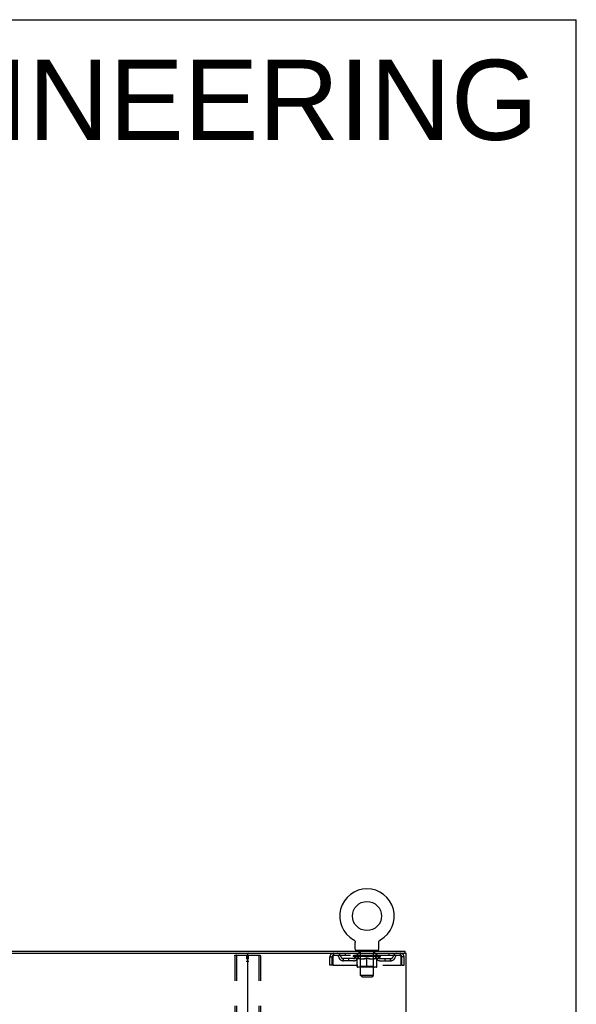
# Model space of a CAD drawing. Header units: inches. Extents: x 0 to 215, y 0 to 139.
# Tile 111 of 111: x 188 to 215, y 92 to 139. Entities that reach past the tile are written whole.
import ezdxf

# ---------------------------------------------------------------- set-up
doc = ezdxf.new("R2010")
doc.units = ezdxf.units.IN
doc.header["$LTSCALE"] = 11.804375
doc.header["$MEASUREMENT"] = 0
doc.linetypes.add('HIDDEN', pattern=[0.2, 0.1, -0.1])
doc.layers.get('0').update_dxf_attribs({"linetype": 'CONTINUOUS'})
for name, color, linetype in [('DEFAULT_2', 8, 'HIDDEN'), ('DIMENSIONS', 7, 'CONTINUOUS'), ('WITNESSMARKS', 7, 'CONTINUOUS')]:
    doc.layers.add(name, color=color, linetype=linetype)
doc.styles.get("Standard").update_dxf_attribs({"font": 'arial.ttf'})

msp = doc.modelspace()

# ---------------------------------------------------------------- linework, layer by layer
at = {"color": 7, "linetype": 'Continuous'}
for p, q in [((0, 138.875), (214.625, 138.875)), ((214.625, 0), (214.625, 138.875)), ((204.093, 95.4), (204.093, 95.4)), ((204.093, 95.4), (204.097, 95.397)), ((204.096, 95.398), (204.094, 95.399)), ((204.097, 95.397), (204.102, 95.395)), ((204.102, 95.395), (204.106, 95.392)), ((204.106, 95.392), (204.11, 95.389)), ((204.11, 95.389), (204.114, 95.386)), ((204.114, 95.386), (204.118, 95.382)), ((204.118, 95.382), (204.121, 95.379)), ((205.335, 95.379), (205.339, 95.382)), ((205.339, 95.382), (205.343, 95.386)), ((205.343, 95.386), (205.347, 95.389)), ((205.347, 95.389), (205.351, 95.392)), ((205.351, 95.392), (205.355, 95.395)), ((205.355, 95.395), (205.359, 95.397)), ((205.355, 95.395), (205.356, 95.395)), ((205.359, 95.397), (205.364, 95.4)), ((205.362, 95.399), (205.361, 95.398)), ((204.121, 95.379), (204.125, 95.375)), ((204.125, 95.375), (204.129, 95.371)), ((204.128, 95.372), (204.132, 95.368)), ((204.135, 95.364), (204.138, 95.36)), ((204.138, 95.36), (204.141, 95.356)), ((204.141, 95.356), (204.144, 95.351)), ((204.144, 95.351), (204.146, 95.347)), ((204.146, 95.347), (204.149, 95.343)), ((204.149, 95.343), (204.151, 95.338)), ((204.151, 95.338), (204.153, 95.333)), ((204.153, 95.333), (204.155, 95.329)), ((204.155, 95.329), (204.157, 95.324)), ((204.157, 95.324), (204.159, 95.319)), ((204.159, 95.319), (204.16, 95.314)), ((204.16, 95.314), (204.162, 95.309)), ((204.162, 95.309), (204.163, 95.304)), ((204.163, 95.305), (204.164, 95.299)), ((204.164, 95.3), (204.164, 95.294)), ((204.164, 95.295), (204.165, 95.289)), ((204.166, 95.279), (204.166, 95.275)), ((204.166, 94.961), (204.166, 95.275)), ((205.291, 95.284), (205.292, 95.289)), ((205.291, 94.961), (205.291, 95.275)), ((205.292, 95.294), (205.293, 95.3)), ((205.292, 95.289), (205.292, 95.295)), ((205.293, 95.299), (205.294, 95.305)), ((205.294, 95.304), (205.295, 95.309)), ((205.295, 95.309), (205.296, 95.314)), ((205.296, 95.314), (205.298, 95.319)), ((205.298, 95.319), (205.299, 95.324)), ((205.299, 95.324), (205.301, 95.329)), ((205.301, 95.329), (205.303, 95.333)), ((205.303, 95.333), (205.305, 95.338)), ((205.305, 95.338), (205.308, 95.343)), ((205.308, 95.343), (205.31, 95.347)), ((205.31, 95.347), (205.313, 95.351)), ((205.313, 95.351), (205.316, 95.356)), ((205.316, 95.356), (205.319, 95.36)), ((205.318, 95.36), (205.322, 95.364)), ((205.322, 95.364), (205.325, 95.368)), ((205.325, 95.368), (205.328, 95.372)), ((205.328, 95.371), (205.332, 95.375)), ((205.332, 95.375), (205.335, 95.379)), ((173.792, 94.758), (199.122, 94.758)), ((204.228, 94.892), (204.228, 94.862)), ((205.228, 94.892), (204.228, 94.892)), ((205.228, 94.892), (205.228, 94.862)), ((206.521, 94.758), (206.492, 94.758)), ((206.53, 94.758), (206.53, 94.862))]:
    msp.add_line(p, q, dxfattribs=at)
at = {"color": 3, "linetype": 'Continuous'}
for p, q in [((166.384, 94.862), (206.53, 94.862)), ((199.082, 94.718), (199.082, 9.006)), ((199.122, 94.758), (206.492, 94.758)), ((206.521, 94.758), (206.582, 94.758)), ((206.582, 8.966), (206.582, 94.758))]:
    msp.add_line(p, q, dxfattribs=at)
at = {"color": 7, "linetype": 'Continuous'}
for points in [[(204.132, 95.368), (204.135, 95.364), (204.138, 95.36)], [(204.165, 95.289), (204.165, 95.284), (204.166, 95.279)], [(205.291, 95.275), (205.291, 95.279), (205.291, 95.284)], [(205.291, 95.275), (205.291, 95.279), (205.291, 95.284)]]:
    msp.add_lwpolyline(points, dxfattribs=at)
msp.add_circle((204.728, 96.52), 0.688, dxfattribs=at)
for centre, radius, start, end in [((204.728, 96.52), 1.288, 299.5053, 240.4947), ((204.235, 94.961), 0.069, 180, 265), ((205.222, 94.961), 0.069, 275, 360), ((199.042, 94.718), 0.04, 0, 90)]:
    msp.add_arc(centre, radius, start, end, dxfattribs=at)
at = {"color": 3, "linetype": 'Continuous'}
msp.add_arc((199.122, 94.718), 0.04, 90, 180, dxfattribs=at)
at = {"layer": 'DEFAULT_2', "color": 8, "linetype": 'HIDDEN'}
for p, q in [((204.093, 95.4), (204.093, 95.4)), ((204.1, 95.395), (204.102, 95.395)), ((205.364, 95.4), (205.364, 95.4)), ((198.478, 94.644), (198.478, 9.079)), ((198.5, 94.674), (199.665, 94.674)), ((198.552, 94.644), (198.552, 9.079)), ((199.613, 94.644), (199.613, 9.079)), ((199.686, 94.644), (199.686, 9.079)), ((202.978, 94.195), (202.978, 94.591)), ((202.978, 94.591), (203.082, 94.591)), ((203.082, 94.195), (203.082, 94.591)), ((203.112, 94.591), (203.112, 94.195)), ((203.145, 94.758), (203.145, 94.654)), ((206.311, 94.654), (203.145, 94.654)), ((203.614, 94.403), (203.614, 94.507)), ((204.097, 94.507), (203.614, 94.507)), ((203.697, 94.758), (203.697, 94.654)), ((203.864, 94.403), (203.864, 94.507)), ((204.095, 94.607), (204.095, 94.654)), ((205.362, 94.607), (204.095, 94.607)), ((204.254, 94.496), (204.095, 94.607)), ((204.105, 94.647), (204.105, 94.654)), ((204.113, 94.644), (204.113, 94.647)), ((204.113, 94.644), (205.343, 94.644)), ((204.122, 94.644), (204.122, 94.647)), ((204.123, 94.644), (204.123, 94.647)), ((204.133, 94.647), (204.133, 94.654)), ((204.149, 94.644), (204.149, 94.647)), ((204.151, 94.644), (204.151, 94.647)), ((204.18, 94.647), (204.18, 94.654)), ((204.194, 94.644), (204.194, 94.647)), ((204.197, 94.644), (204.197, 94.647)), ((204.401, 94.647), (204.2, 94.647)), ((204.243, 94.647), (204.243, 94.654)), ((204.245, 94.644), (204.245, 94.647)), ((204.245, 94.644), (204.245, 94.647)), ((204.248, 94.644), (204.248, 94.647)), ((204.254, 94.496), (204.265, 94.496)), ((204.255, 94.644), (204.255, 94.647)), ((204.256, 94.644), (204.256, 94.647)), ((204.259, 94.644), (204.259, 94.647)), ((204.262, 94.644), (204.262, 94.648)), ((204.265, 94.133), (204.265, 94.539)), ((204.267, 94.644), (204.267, 94.647)), ((204.281, 94.644), (204.281, 94.647)), ((204.291, 94.654), (204.291, 94.758)), ((204.299, 94.644), (204.299, 94.65)), ((204.299, 94.644), (204.299, 94.647)), ((204.32, 94.644), (204.32, 94.647)), ((204.32, 94.644), (204.32, 94.647)), ((204.321, 94.647), (204.321, 94.654)), ((204.325, 94.892), (204.325, 94.862)), ((204.331, 94.644), (204.331, 94.647)), ((204.335, 94.644), (204.335, 94.647)), ((204.344, 94.644), (204.344, 94.647)), ((204.356, 94.644), (204.356, 94.651)), ((204.363, 94.802), (204.363, 94.882)), ((204.371, 94.644), (204.371, 94.647)), ((204.433, 94.792), (204.373, 94.792)), ((204.374, 94.644), (204.374, 94.647)), ((204.401, 94.644), (204.401, 94.647)), ((204.468, 94.647), (204.406, 94.647)), ((204.407, 94.496), (204.587, 94.496)), ((204.412, 94.647), (204.412, 94.654)), ((204.416, 94.135), (204.416, 94.604)), ((204.418, 94.644), (204.418, 94.647)), ((204.423, 94.644), (204.423, 94.647)), ((204.428, 93.711), (204.428, 94.782)), ((204.429, 94.644), (204.429, 94.652)), ((204.433, 94.644), (204.433, 94.647)), ((204.444, 94.644), (204.444, 94.647)), ((204.468, 94.644), (204.468, 94.647)), ((204.543, 94.647), (204.484, 94.647)), ((204.504, 94.644), (204.504, 94.647)), ((204.512, 94.647), (204.512, 94.654)), ((204.515, 94.644), (204.515, 94.647)), ((204.518, 94.644), (204.518, 94.653)), ((204.521, 94.644), (204.521, 94.647)), ((204.528, 94.644), (204.528, 94.647)), ((204.543, 94.644), (204.543, 94.647)), ((204.624, 94.647), (204.569, 94.647)), ((204.582, 94.644), (204.582, 94.647)), ((204.614, 94.647), (204.691, 94.652)), ((204.618, 94.647), (204.618, 94.654)), ((204.619, 94.654), (204.618, 94.654)), ((204.619, 94.647), (204.619, 94.654)), ((204.619, 94.644), (204.619, 94.647)), ((204.623, 94.644), (204.623, 94.647)), ((204.624, 94.644), (204.624, 94.647)), ((204.624, 94.644), (204.624, 94.647)), ((204.659, 94.647), (204.724, 94.647)), ((204.665, 94.644), (204.665, 94.647)), ((204.67, 94.647), (204.67, 94.65)), ((204.691, 94.647), (204.691, 94.652)), ((204.707, 94.644), (204.707, 94.647)), ((204.726, 94.647), (204.726, 94.647)), ((204.726, 94.644), (204.726, 94.647)), ((204.726, 94.644), (204.726, 94.647)), ((204.728, 94.647), (204.728, 94.654)), ((204.728, 94.654), (204.843, 94.647)), ((204.728, 94.095), (204.728, 94.539)), ((204.731, 94.644), (204.731, 94.647)), ((204.731, 94.644), (204.731, 94.647)), ((204.731, 94.647), (204.731, 94.647)), ((204.749, 94.644), (204.749, 94.647)), ((204.749, 94.647), (204.797, 94.647)), ((204.792, 94.644), (204.792, 94.647)), ((204.832, 94.644), (204.832, 94.647)), ((204.833, 94.644), (204.833, 94.647)), ((204.833, 94.647), (204.887, 94.647)), ((204.834, 94.644), (204.834, 94.647)), ((204.838, 94.647), (204.838, 94.654)), ((204.838, 94.647), (204.838, 94.654)), ((204.838, 94.654), (204.838, 94.654)), ((204.838, 94.644), (204.838, 94.647)), ((204.87, 94.496), (205.049, 94.496)), ((204.874, 94.644), (204.874, 94.647)), ((204.913, 94.644), (204.913, 94.647)), ((204.913, 94.647), (204.972, 94.647)), ((204.929, 94.644), (204.929, 94.647)), ((204.936, 94.644), (204.936, 94.647)), ((204.939, 94.644), (204.939, 94.653)), ((204.941, 94.644), (204.941, 94.647)), ((204.945, 94.647), (204.945, 94.654)), ((204.952, 94.644), (204.952, 94.647)), ((204.988, 94.644), (204.988, 94.647)), ((204.988, 94.647), (205.05, 94.647)), ((205.012, 94.644), (205.012, 94.647)), ((205.083, 94.792), (205.023, 94.792)), ((205.023, 94.644), (205.023, 94.647)), ((205.027, 94.644), (205.027, 94.652)), ((205.028, 93.711), (205.028, 94.782)), ((205.033, 94.644), (205.033, 94.647)), ((205.038, 94.644), (205.038, 94.647)), ((205.041, 94.135), (205.041, 94.604)), ((205.045, 94.647), (205.045, 94.654)), ((205.055, 94.644), (205.055, 94.647)), ((205.055, 94.647), (205.257, 94.647)), ((205.082, 94.644), (205.082, 94.647)), ((205.086, 94.644), (205.086, 94.647)), ((205.093, 94.802), (205.093, 94.882)), ((205.101, 94.644), (205.101, 94.651)), ((205.112, 94.644), (205.112, 94.647)), ((205.122, 94.644), (205.122, 94.647)), ((205.126, 94.644), (205.126, 94.647)), ((205.131, 94.892), (205.131, 94.862)), ((205.135, 94.647), (205.135, 94.654)), ((205.137, 94.644), (205.137, 94.647)), ((205.137, 94.644), (205.137, 94.647)), ((205.157, 94.644), (205.157, 94.65)), ((205.158, 94.644), (205.158, 94.647)), ((205.166, 94.654), (205.166, 94.758)), ((205.176, 94.644), (205.176, 94.647)), ((205.19, 94.644), (205.19, 94.647)), ((205.192, 94.133), (205.192, 94.539)), ((205.192, 94.496), (205.202, 94.496)), ((205.194, 94.644), (205.194, 94.648)), ((205.198, 94.644), (205.198, 94.647)), ((205.201, 94.644), (205.201, 94.647)), ((205.201, 94.644), (205.201, 94.647)), ((205.202, 94.496), (205.362, 94.607)), ((205.208, 94.644), (205.208, 94.647)), ((205.211, 94.644), (205.211, 94.647)), ((205.212, 94.644), (205.212, 94.647)), ((205.213, 94.647), (205.213, 94.654)), ((205.26, 94.644), (205.26, 94.647)), ((205.262, 94.644), (205.262, 94.647)), ((205.277, 94.647), (205.277, 94.654)), ((205.305, 94.644), (205.305, 94.647)), ((205.307, 94.644), (205.307, 94.647)), ((205.323, 94.647), (205.323, 94.654)), ((205.333, 94.644), (205.333, 94.647)), ((205.334, 94.644), (205.334, 94.647)), ((205.343, 94.644), (205.343, 94.647)), ((205.352, 94.647), (205.352, 94.654)), ((205.36, 94.507), (205.843, 94.507)), ((205.362, 94.607), (205.362, 94.654)), ((205.593, 94.403), (205.593, 94.507)), ((205.76, 94.758), (205.76, 94.654)), ((205.843, 94.403), (205.843, 94.507)), ((206.311, 94.654), (206.311, 94.758)), ((206.344, 94.195), (206.344, 94.591)), ((206.374, 94.195), (206.374, 94.591)), ((206.478, 94.591), (206.374, 94.591)), ((206.478, 94.195), (206.478, 94.591)), ((203.082, 94.195), (202.978, 94.195)), ((203.112, 94.195), (206.344, 94.195)), ((204.097, 94.403), (203.614, 94.403)), ((205.155, 94.095), (204.302, 94.095)), ((204.416, 94.135), (204.376, 94.095)), ((205.041, 94.135), (204.416, 94.135)), ((205.041, 94.135), (205.081, 94.095)), ((205.36, 94.403), (205.843, 94.403)), ((206.374, 94.195), (206.478, 94.195)), ((205.028, 93.711), (204.428, 93.711)), ((204.497, 93.642), (204.428, 93.711)), ((204.497, 93.642), (204.959, 93.642)), ((204.959, 93.642), (205.028, 93.711))]:
    msp.add_line(p, q, dxfattribs=at)
for points in [[(198.478, 94.644), (198.479, 94.652), (198.481, 94.659), (198.485, 94.665), (198.489, 94.67), (198.494, 94.673), (198.5, 94.674)], [(198.573, 94.674), (198.568, 94.673), (198.563, 94.67), (198.558, 94.665), (198.555, 94.659), (198.553, 94.652), (198.552, 94.644)], [(199.613, 94.644), (199.612, 94.652), (199.61, 94.659), (199.606, 94.665), (199.602, 94.67), (199.597, 94.673), (199.591, 94.674)], [(199.665, 94.674), (199.671, 94.673), (199.676, 94.67), (199.68, 94.665), (199.683, 94.659), (199.685, 94.652), (199.686, 94.644)], [(203.145, 94.758), (203.143, 94.757), (203.141, 94.754), (203.138, 94.748), (203.136, 94.741), (203.134, 94.732), (203.131, 94.721), (203.129, 94.709), (203.126, 94.695), (203.124, 94.68), (203.122, 94.663), (203.119, 94.646), (203.117, 94.628), (203.115, 94.609), (203.112, 94.591)], [(203.145, 94.654), (203.143, 94.653), (203.141, 94.652), (203.138, 94.65), (203.136, 94.648), (203.134, 94.644), (203.131, 94.64), (203.129, 94.635), (203.126, 94.63), (203.124, 94.624), (203.122, 94.618), (203.119, 94.612), (203.117, 94.605), (203.115, 94.598), (203.112, 94.591)], [(204.415, 94.496), (204.39, 94.5), (204.365, 94.506), (204.341, 94.512), (204.316, 94.52), (204.29, 94.529), (204.265, 94.539)], [(204.265, 94.538), (204.289, 94.528), (204.313, 94.52), (204.337, 94.512), (204.361, 94.506), (204.384, 94.5), (204.407, 94.496)], [(204.728, 94.539), (204.702, 94.529), (204.677, 94.52), (204.652, 94.512), (204.627, 94.506), (204.602, 94.5), (204.577, 94.496)], [(204.587, 94.496), (204.61, 94.5), (204.634, 94.506), (204.657, 94.512), (204.68, 94.52), (204.704, 94.528), (204.728, 94.538)], [(204.879, 94.496), (204.854, 94.5), (204.83, 94.506), (204.805, 94.513), (204.78, 94.52), (204.754, 94.529), (204.728, 94.539)], [(204.728, 94.538), (204.753, 94.528), (204.777, 94.52), (204.8, 94.512), (204.823, 94.506), (204.847, 94.5), (204.87, 94.496)], [(205.192, 94.539), (205.166, 94.529), (205.141, 94.52), (205.116, 94.512), (205.091, 94.506), (205.066, 94.5), (205.042, 94.496)], [(205.049, 94.496), (205.073, 94.5), (205.096, 94.506), (205.12, 94.512), (205.144, 94.52), (205.168, 94.528), (205.192, 94.538)], [(206.344, 94.591), (206.342, 94.609), (206.34, 94.628), (206.337, 94.646), (206.335, 94.663), (206.333, 94.68), (206.33, 94.695), (206.328, 94.709), (206.325, 94.721), (206.323, 94.732), (206.321, 94.741), (206.318, 94.748), (206.316, 94.754), (206.314, 94.757), (206.311, 94.758)], [(206.344, 94.591), (206.342, 94.598), (206.34, 94.605), (206.337, 94.612), (206.335, 94.618), (206.333, 94.624), (206.33, 94.63), (206.328, 94.635), (206.325, 94.64), (206.323, 94.644), (206.321, 94.648), (206.318, 94.65), (206.316, 94.652), (206.314, 94.653), (206.311, 94.654)]]:
    msp.add_lwpolyline(points, dxfattribs=at)
for centre, radius, start, end in [((203.145, 94.591), 0.167, 90, 180), ((203.145, 94.591), 0.063, 90, 180), ((203.325, 94.591), 0.167, 8.0716, 90), ((203.325, 94.591), 0.0625, 7.9863, 90), ((203.614, 94.632), 0.229, 187.9863, 270), ((203.614, 94.632), 0.125, 188.0716, 270), ((204.097, 94.632), 0.125, 270, 351.9284), ((204.097, 94.632), 0.229, 270, 352.0137), ((204.386, 94.591), 0.167, 90, 171.9284), ((204.235, 94.961), 0.069, 265, 270), ((204.385, 94.591), 0.0625, 90, 172.0137), ((204.353, 94.882), 0.01, 0, 90), ((204.373, 94.802), 0.01, 180, 270), ((204.376, 94.604), 0.0398, 0, 90), ((204.418, 94.782), 0.01, 0, 90), ((205.038, 94.782), 0.01, 90, 180), ((205.081, 94.604), 0.0398, 90, 180), ((205.071, 94.591), 0.167, 8.0716, 90), ((205.071, 94.591), 0.0625, 7.9863, 90), ((205.083, 94.802), 0.01, 270, 360), ((205.103, 94.882), 0.01, 90, 180), ((205.36, 94.632), 0.229, 187.9863, 270), ((205.222, 94.961), 0.069, 270, 275), ((205.36, 94.632), 0.125, 188.0716, 270), ((205.843, 94.632), 0.125, 270, 351.9284), ((205.843, 94.632), 0.229, 270, 352.0137), ((206.132, 94.591), 0.167, 90, 171.9284), ((206.132, 94.591), 0.0625, 90, 172.0137), ((206.311, 94.591), 0.167, 0, 90), ((206.311, 94.591), 0.063, 0, 90), ((204.302, 94.133), 0.0371, 180, 270), ((205.155, 94.133), 0.0371, 270, 360)]:
    msp.add_arc(centre, radius, start, end, dxfattribs=at)
for centre, major_axis, ratio, start_param, end_param in [((204.728, 94.654), (0.633, 0.007), 0.05963, 2.96643, 3.140963), ((204.075, 94.642), (0.198, 0), 0.060556, 0.430652, 1.470503), ((204.728, 94.654), (0.633, 0), 0.060556, -3.141593, -2.96706), ((204.075, 94.635), (0.198, 0.002), 0.05963, 1.376596, 1.469874), ((204.728, 94.654), (0.633, 0.013), 0.05688, 2.791345, 2.965878), ((204.051, 94.642), (0.198, 0.002), 0.05963, 0.25549, 1.295341), ((204.119, 94.642), (0.198, -0.002), 0.05963, 0.605815, 1.645666), ((204.728, 94.654), (0.633, -0.007), 0.05963, -2.96643, -2.791898), ((204.119, 94.635), (0.198, 0), 0.060556, 1.551758, 1.645036), ((204.051, 94.635), (0.198, 0.004), 0.05688, 1.20151, 1.294789), ((204.121, 94.637), (0.164, 0.002), 0.05963, 1.065228, 1.614276), ((204.101, 94.637), (0.164, 0.003), 0.05688, 0.890143, 1.43919), ((204.159, 94.637), (0.164, 0), 0.060556, 1.240391, 1.789438), ((204.728, 94.654), (0.633, 0.019), 0.052395, 2.616403, 2.790936), ((204.047, 94.642), (0.198, 0.004), 0.05688, 0.080405, 1.120256), ((204.182, 94.642), (0.198, -0.004), 0.05688, 0.7809, 1.820751), ((204.728, 94.654), (0.633, -0.013), 0.05688, -2.791345, -2.616812), ((204.182, 94.635), (0.198, -0.002), 0.05963, 1.72692, 1.820198), ((204.047, 94.635), (0.198, 0.006), 0.052395, 1.026568, 1.119847), ((204.1, 94.637), (0.164, 0.005), 0.052395, 0.715201, 1.264248), ((204.214, 94.637), (0.164, -0.002), 0.05963, 1.415553, 1.9646), ((204.728, 94.654), (0.633, 0.025), 0.046319, 2.441654, 2.616187), ((204.261, 94.642), (0.198, -0.006), 0.052395, 0.955842, 1.995693), ((204.728, 94.654), (0.633, -0.019), 0.052395, -2.616403, -2.44187), ((204.064, 94.642), (0.198, 0.006), 0.052395, -0.094537, 0.945314), ((204.261, 94.635), (0.198, -0.004), 0.05688, 1.902006, 1.995284), ((204.064, 94.635), (0.198, 0.008), 0.046319, 0.851819, 0.945098), ((204.119, 94.637), (0.164, 0.006), 0.046319, 0.540452, 1.089499), ((204.285, 94.637), (0.164, -0.003), 0.05688, 1.590638, 2.139686), ((204.728, 94.654), (0.633, 0.029), 0.038841, 2.267123, 2.441656), ((204.355, 94.642), (0.198, -0.008), 0.046319, 1.130591, 2.170442), ((204.101, 94.642), (0.198, 0.008), 0.046319, -0.269286, 0.770565), ((204.728, 94.654), (0.633, -0.025), 0.046319, -2.441654, -2.267121), ((204.355, 94.635), (0.198, -0.006), 0.052395, 2.076947, 2.170226), ((204.101, 94.635), (0.198, 0.009), 0.038841, 0.677289, 0.770567), ((204.156, 94.637), (0.164, 0.008), 0.038841, 0.365921, 0.914969), ((204.37, 94.637), (0.164, -0.005), 0.052395, 1.76558, 2.314627), ((204.728, 94.654), (0.633, 0.033), 0.030195, 2.09281, 2.267343), ((204.46, 94.642), (0.198, -0.009), 0.038841, 1.305122, 2.344973), ((204.157, 94.642), (0.198, 0.009), 0.038841, -0.443817, 0.596034), ((204.728, 94.654), (0.633, -0.029), 0.038841, -2.267123, -2.092591), ((204.46, 94.635), (0.198, -0.008), 0.046319, 2.251696, 2.344975), ((204.157, 94.635), (0.198, 0.01), 0.030195, 0.502975, 0.596254), ((204.21, 94.637), (0.164, 0.009), 0.030195, 0.191608, 0.740655), ((204.465, 94.637), (0.164, -0.006), 0.046319, 1.940329, 2.489376), ((204.231, 94.642), (0.198, 0.01), 0.030195, -0.61813, 0.421721), ((204.728, 94.654), (0.633, 0.036), 0.020645, 1.918687, 2.09322), ((204.572, 94.642), (0.198, -0.01), 0.030195, 1.479435, 2.519286), ((204.728, 94.654), (0.633, -0.033), 0.030195, -2.09281, -1.918277), ((204.572, 94.635), (0.198, -0.009), 0.038841, 2.426227, 2.519505), ((204.231, 94.635), (0.198, 0.011), 0.020645, 0.328852, 0.422131), ((204.28, 94.637), (0.164, 0.009), 0.020645, 0.017485, 0.566532), ((204.569, 94.637), (0.164, -0.008), 0.038841, 2.11486, 2.663907), ((204.32, 94.642), (0.198, 0.011), 0.020645, -0.792253, 0.247598), ((204.728, 94.654), (0.633, 0.038), 0.010478, 1.744704, 1.919237), ((204.69, 94.642), (0.198, -0.011), 0.020645, 1.653558, 2.693409), ((204.728, 94.654), (0.633, -0.036), 0.020645, -1.918687, -1.744154), ((204.69, 94.635), (0.198, -0.01), 0.030195, 2.60054, 2.693819), ((204.32, 94.635), (0.198, 0.012), 0.010478, 0.154869, 0.248148), ((204.364, 94.637), (0.164, 0.01), 0.010478, 6.126688, 6.675735), ((204.677, 94.637), (0.164, -0.009), 0.030195, 2.289173, 2.83822), ((204.421, 94.642), (0.198, 0.012), 0.010478, -0.966236, -0.000846), ((204.809, 94.642), (0.198, -0.012), 0.010478, 1.827541, 2.867392), ((204.728, 94.654), (0.633, -0.038), 0.010478, -1.744704, -1.570171), ((204.809, 94.635), (0.198, -0.011), 0.020645, 2.774664, 2.867942), ((204.787, 94.637), (0.164, -0.009), 0.020645, 2.463296, 3.012344), ((204.648, 94.642), (0.198, 0.012), 0.010478, 0.274201, 1.314052), ((204.561, 94.637), (0.164, 0.01), 0.010478, -0.000298, 0.504314), ((204.531, 94.635), (0.198, 0.012), 0.010478, 0.192946, 0.399283), ((204.728, 94.654), (0.633, 0.038), 0.010478, -1.578586, -1.396888), ((204.925, 94.635), (0.198, -0.012), 0.010478, 2.948646, 3.041925), ((204.895, 94.637), (0.164, -0.01), 0.010478, 2.637279, 3.142076), ((204.766, 94.642), (0.198, 0.011), 0.020645, 0.448184, 1.488034), ((204.67, 94.637), (0.164, 0.009), 0.020645, 0.129249, 0.678296), ((204.648, 94.635), (0.198, 0.011), 0.020645, 0.273651, 0.366929), ((204.728, 94.654), (0.633, 0.036), 0.020645, -1.397439, -1.222906), ((205.036, 94.642), (0.198, -0.012), 0.010478, -3.140747, -2.175357), ((204.728, 94.654), (0.633, -0.038), 0.010478, 1.222355, 1.396888), ((204.884, 94.642), (0.198, 0.01), 0.030195, 0.622307, 1.662158), ((204.779, 94.637), (0.164, 0.009), 0.030195, 0.303372, 0.852419), ((205.093, 94.637), (0.164, -0.01), 0.010478, 2.749043, 3.29809), ((205.137, 94.642), (0.198, -0.011), 0.020645, 2.893995, 3.933846), ((204.766, 94.635), (0.198, 0.01), 0.030195, 0.447774, 0.541052), ((205.137, 94.635), (0.198, -0.012), 0.010478, 2.893445, 2.986723), ((204.728, 94.654), (0.633, 0.033), 0.030195, -1.223315, -1.048783), ((204.728, 94.654), (0.633, -0.036), 0.020645, 1.048373, 1.222906), ((204.997, 94.642), (0.198, 0.009), 0.038841, 0.79662, 1.836471), ((204.888, 94.637), (0.164, 0.008), 0.038841, 0.477686, 1.026733), ((205.177, 94.637), (0.164, -0.009), 0.020645, 2.57506, 3.124108), ((205.226, 94.642), (0.198, -0.01), 0.030195, 2.719872, 3.759723), ((205.102, 94.642), (0.198, 0.008), 0.046319, 0.971151, 2.011002), ((204.884, 94.635), (0.198, 0.009), 0.038841, 0.622087, 0.715366), ((205.226, 94.635), (0.198, -0.011), 0.020645, 2.719462, 2.812741), ((204.728, 94.654), (0.633, 0.029), 0.038841, -1.049002, -0.874469), ((204.728, 94.654), (0.633, -0.033), 0.030195, 0.87425, 1.048783), ((204.991, 94.637), (0.164, 0.006), 0.046319, 0.652216, 1.201263), ((205.195, 94.642), (0.198, 0.006), 0.052395, 1.1459, 2.185751), ((205.247, 94.637), (0.164, -0.009), 0.030195, 2.400937, 2.949985), ((205.299, 94.642), (0.198, -0.009), 0.038841, 2.545558, 3.585409), ((205.087, 94.637), (0.164, 0.005), 0.052395, 0.826965, 1.376012), ((204.997, 94.635), (0.198, 0.008), 0.046319, 0.796618, 0.889896), ((205.299, 94.635), (0.198, -0.01), 0.030195, 2.545339, 2.638617), ((205.275, 94.642), (0.198, 0.004), 0.05688, 1.320842, 2.360692), ((204.728, 94.654), (0.633, 0.025), 0.046319, -0.874471, -0.699939), ((204.728, 94.654), (0.633, -0.029), 0.038841, 0.699936, 0.874469), ((205.355, 94.642), (0.198, -0.008), 0.046319, 2.371028, 3.410879), ((205.301, 94.637), (0.164, -0.008), 0.038841, 2.226624, 2.775671), ((205.337, 94.642), (0.198, 0.002), 0.05963, 1.495927, 2.535778), ((205.171, 94.637), (0.164, 0.003), 0.05688, 1.001907, 1.550954), ((205.392, 94.642), (0.198, -0.006), 0.052395, 2.196279, 3.23613), ((205.338, 94.637), (0.164, -0.006), 0.046319, 2.052093, 2.601141), ((205.102, 94.635), (0.198, 0.006), 0.052395, 0.971367, 1.064645), ((205.381, 94.642), (0.198, 0), 0.060556, 1.671089, 2.71094), ((205.355, 94.635), (0.198, -0.009), 0.038841, 2.371026, 2.464304), ((205.409, 94.642), (0.198, -0.004), 0.05688, 2.021337, 3.061188), ((204.728, 94.654), (0.633, 0.019), 0.052395, -0.699723, -0.52519), ((204.728, 94.654), (0.633, -0.025), 0.046319, 0.525406, 0.699939), ((205.406, 94.642), (0.198, -0.002), 0.05963, 1.846251, 2.886102), ((205.242, 94.637), (0.164, 0.002), 0.05963, 1.176993, 1.72604), ((205.356, 94.637), (0.164, -0.005), 0.052395, 1.877344, 2.426392), ((205.298, 94.637), (0.164, 0), 0.060556, 1.352155, 1.901202), ((205.356, 94.637), (0.164, -0.003), 0.05688, 1.702402, 2.25145), ((205.336, 94.637), (0.164, -0.002), 0.05963, 1.527317, 2.076364), ((205.195, 94.635), (0.198, 0.004), 0.05688, 1.146309, 1.239587), ((205.392, 94.635), (0.198, -0.008), 0.046319, 2.196495, 2.289773), ((204.728, 94.654), (0.633, 0.013), 0.05688, -0.524781, -0.350248), ((204.728, 94.654), (0.633, -0.019), 0.052395, 0.350657, 0.52519), ((205.275, 94.635), (0.198, 0.002), 0.05963, 1.321394, 1.414673), ((205.409, 94.635), (0.198, -0.006), 0.052395, 2.021746, 2.115024), ((204.728, 94.654), (0.633, 0.007), 0.05963, -0.349695, -0.175162), ((204.728, 94.654), (0.633, -0.013), 0.05688, 0.175715, 0.350248), ((205.337, 94.635), (0.198, 0), 0.060556, 1.496556, 1.589835), ((205.406, 94.635), (0.198, -0.004), 0.05688, 1.846804, 1.940083), ((205.381, 94.635), (0.198, -0.002), 0.05963, 1.671719, 1.764997), ((204.728, 94.654), (0.633, 0), 0.060556, -0.174533, 0), ((204.728, 94.654), (0.633, -0.007), 0.05963, 0.000629, 0.175162)]:
    msp.add_ellipse(centre, major_axis=major_axis, ratio=ratio, start_param=start_param, end_param=end_param, dxfattribs=at)
at = {"layer": 'WITNESSMARKS', "color": 40, "linetype": 'Continuous'}
for p, q in [((199.02, 94.633), (199.145, 94.633)), ((199.02, 94.57), (199.145, 94.57)), ((199.02, 94.508), (199.145, 94.508)), ((199.02, 94.383), (199.145, 94.383))]:
    msp.add_line(p, q, dxfattribs=at)

# ---------------------------------------------------------------- texts
at = {"layer": 'DIMENSIONS', "color": 2, "linetype": 'Continuous', "insert": (164.903, 136.981), "char_height": 3.7875, "width": 95.65901, "attachment_point": 2, "line_spacing_factor": 0.9}
msp.add_mtext('SAGINAW CONTROL & ENGINEERING\\PSCE-N86L4024SS', dxfattribs=at)

doc.saveas('drawing.dxf')
